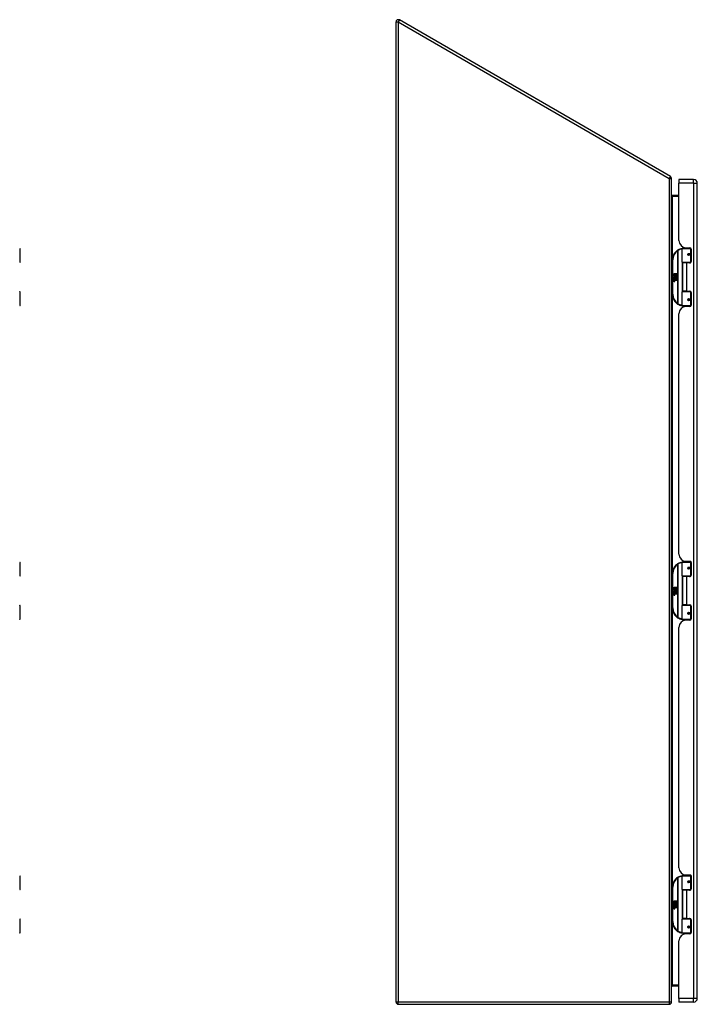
# Model space of a CAD drawing. Header units: inches. Extents: x 24 to 237, y 20 to 146.
# Tile 3 of 11: x 60 to 90, y 63 to 105. Entities that reach past the tile are written whole.
import ezdxf

# ---------------------------------------------------------------- set-up
doc = ezdxf.new("R2010")
doc.units = ezdxf.units.IN
doc.header["$MEASUREMENT"] = 0
doc.layers.add('Visible Edges(ANSI)', color=7, linetype='Continuous', lineweight=25)
doc.layers.add('Visible Tangent Edges(ANSI)', color=7, linetype='Continuous', lineweight=25)

msp = doc.modelspace()

# ---------------------------------------------------------------- linework, layer by layer
at = {"layer": 'Visible Edges(ANSI)'}
for p, q in [((88.537, 98.612), (76.735, 105.426)), ((76.586, 62.682), (76.586, 105.34)), ((88.586, 62.682), (88.586, 98.526)), ((88.906, 98.485), (88.906, 98.324)), ((89.545, 98.485), (88.906, 98.485)), ((88.906, 95.828), (88.906, 98.324)), ((89.706, 62.843), (89.706, 98.324)), ((88.906, 97.785), (88.617, 97.785)), ((60.219, 94.88), (60.219, 95.465)), ((89.041, 94.88), (89.041, 95.465)), ((89.061, 95.485), (89.391, 95.485)), ((89.166, 95.52), (89.166, 95.485)), ((89.218, 95.516), (89.383, 95.516)), ((89.292, 95.516), (89.292, 95.485)), ((89.308, 95.24), (89.308, 95.238)), ((89.313, 95.239), (89.308, 95.239)), ((89.4, 95.241), (89.313, 95.241)), ((89.313, 95.197), (89.4, 95.197)), ((89.316, 95.238), (89.316, 95.24)), ((89.316, 95.199), (89.317, 95.197)), ((89.435, 95.485), (89.391, 95.485)), ((89.4, 95.241), (89.443, 95.241)), ((89.443, 95.197), (89.4, 95.197)), ((89.434, 95.487), (89.434, 95.485)), ((89.443, 95.457), (89.443, 94.909)), ((60.203, 94.865), (60.201, 94.865)), ((88.616, 94.985), (88.616, 93.485)), ((89.394, 94.865), (89.057, 94.865)), ((89.229, 94.85), (89.061, 94.85)), ((89.061, 94.85), (89.061, 93.619)), ((89.133, 94.865), (89.133, 94.85)), ((89.383, 94.85), (89.229, 94.85)), ((89.324, 94.865), (89.324, 94.85)), ((89.394, 94.865), (89.422, 94.865)), ((88.656, 94.312), (88.704, 94.288)), ((88.702, 94.269), (88.656, 94.312)), ((88.704, 94.385), (88.736, 94.385)), ((88.704, 94.288), (88.704, 94.385)), ((88.707, 94.286), (88.737, 94.271)), ((88.736, 94.286), (88.707, 94.286)), ((88.736, 94.385), (88.736, 94.286)), ((88.741, 94.385), (88.773, 94.385)), ((88.741, 94.286), (88.741, 94.385)), ((88.773, 94.286), (88.741, 94.286)), ((88.755, 94.249), (88.808, 94.286)), ((88.773, 94.385), (88.773, 94.286)), ((88.777, 94.286), (88.777, 94.385)), ((88.777, 94.385), (88.809, 94.385)), ((88.808, 94.286), (88.777, 94.286)), ((88.809, 94.385), (88.809, 94.251)), ((88.671, 94.189), (88.699, 94.165)), ((88.671, 94.173), (88.671, 94.189)), ((88.69, 94.16), (88.671, 94.173)), ((88.671, 94.15), (88.69, 94.157)), ((88.671, 94.134), (88.671, 94.15)), ((88.699, 94.147), (88.671, 94.134)), ((88.671, 94.127), (88.725, 94.117)), ((88.671, 94.113), (88.671, 94.127)), ((88.693, 94.109), (88.671, 94.113)), ((88.671, 94.093), (88.705, 94.087)), ((88.671, 94.08), (88.671, 94.093)), ((88.693, 94.076), (88.671, 94.08)), ((88.671, 94.059), (88.705, 94.053)), ((88.671, 94.046), (88.671, 94.059)), ((88.705, 94.039), (88.671, 94.046)), ((88.682, 94.195), (88.673, 94.195)), ((88.688, 94.267), (88.702, 94.269)), ((88.732, 94.235), (88.688, 94.267)), ((88.69, 94.157), (88.69, 94.16)), ((88.694, 94.188), (88.694, 94.225)), ((88.699, 94.165), (88.725, 94.179)), ((88.725, 94.123), (88.699, 94.147)), ((88.703, 94.223), (88.703, 94.199)), ((88.725, 94.162), (88.707, 94.155)), ((88.707, 94.155), (88.707, 94.152)), ((88.707, 94.152), (88.725, 94.139)), ((88.71, 94.152), (88.728, 94.16)), ((88.809, 94.152), (88.71, 94.152)), ((88.716, 94.106), (88.716, 94.104)), ((88.725, 94.106), (88.716, 94.106)), ((88.718, 94.148), (88.809, 94.148)), ((88.728, 94.141), (88.718, 94.148)), ((88.721, 94.228), (88.732, 94.235)), ((88.722, 94.103), (88.728, 94.102)), ((88.725, 94.179), (88.725, 94.162)), ((88.725, 94.139), (88.725, 94.123)), ((88.725, 94.117), (88.725, 94.106)), ((88.737, 94.271), (88.727, 94.269)), ((88.727, 94.269), (88.755, 94.249)), ((88.728, 94.182), (88.808, 94.182)), ((88.728, 94.16), (88.728, 94.182)), ((88.728, 94.119), (88.728, 94.141)), ((88.809, 94.119), (88.728, 94.119)), ((88.728, 94.114), (88.809, 94.114)), ((88.728, 94.102), (88.728, 94.114)), ((88.759, 94.219), (88.729, 94.198)), ((88.809, 94.085), (88.729, 94.085)), ((88.808, 94.182), (88.759, 94.219)), ((88.809, 94.251), (88.783, 94.233)), ((88.783, 94.233), (88.809, 94.219)), ((88.809, 94.219), (88.809, 94.152)), ((88.809, 94.148), (88.809, 94.119)), ((88.809, 94.114), (88.809, 94.085)), ((60.201, 93.605), (60.203, 93.605)), ((60.219, 93.004), (60.219, 93.589)), ((89.041, 93.004), (89.041, 93.589)), ((89.057, 93.605), (89.394, 93.605)), ((89.229, 93.619), (89.061, 93.619)), ((89.133, 93.605), (89.133, 93.619)), ((89.229, 93.619), (89.383, 93.619)), ((89.324, 93.605), (89.324, 93.619)), ((89.422, 93.605), (89.394, 93.605)), ((89.443, 93.56), (89.443, 93.013)), ((89.308, 93.229), (89.308, 93.231)), ((89.308, 93.231), (89.313, 93.231)), ((89.4, 93.272), (89.313, 93.272)), ((89.313, 93.229), (89.4, 93.229)), ((89.316, 93.27), (89.317, 93.272)), ((89.316, 93.231), (89.316, 93.229)), ((89.4, 93.272), (89.443, 93.272)), ((89.443, 93.229), (89.4, 93.229)), ((88.906, 82.176), (88.906, 92.642)), ((89.391, 92.985), (89.061, 92.985)), ((89.166, 92.949), (89.166, 92.985)), ((89.383, 92.954), (89.218, 92.954)), ((89.292, 92.954), (89.292, 92.985)), ((89.391, 92.985), (89.435, 92.985)), ((89.434, 92.985), (89.434, 92.983)), ((89.166, 81.868), (89.166, 81.833)), ((89.218, 81.864), (89.383, 81.864)), ((89.292, 81.864), (89.292, 81.833)), ((60.219, 81.229), (60.219, 81.813)), ((89.041, 81.229), (89.041, 81.813)), ((89.061, 81.833), (89.391, 81.833)), ((89.308, 81.588), (89.308, 81.586)), ((89.313, 81.587), (89.308, 81.587)), ((89.4, 81.589), (89.313, 81.589)), ((89.313, 81.546), (89.4, 81.546)), ((89.316, 81.587), (89.316, 81.589)), ((89.316, 81.548), (89.317, 81.546)), ((89.435, 81.833), (89.391, 81.833)), ((89.4, 81.589), (89.443, 81.589)), ((89.443, 81.546), (89.4, 81.546)), ((89.434, 81.835), (89.434, 81.833)), ((89.443, 81.805), (89.443, 81.258)), ((60.203, 81.213), (60.201, 81.213)), ((88.616, 81.333), (88.616, 79.833)), ((89.394, 81.213), (89.057, 81.213)), ((89.229, 81.199), (89.061, 81.199)), ((89.061, 81.199), (89.061, 79.968)), ((89.133, 81.213), (89.133, 81.199)), ((89.383, 81.199), (89.229, 81.199)), ((89.324, 81.213), (89.324, 81.199)), ((89.394, 81.213), (89.422, 81.213)), ((88.656, 80.661), (88.704, 80.636)), ((88.702, 80.617), (88.656, 80.661)), ((88.688, 80.615), (88.702, 80.617)), ((88.732, 80.584), (88.688, 80.615)), ((88.694, 80.537), (88.694, 80.573)), ((88.703, 80.572), (88.703, 80.548)), ((88.704, 80.733), (88.736, 80.733)), ((88.704, 80.636), (88.704, 80.733)), ((88.707, 80.634), (88.737, 80.619)), ((88.736, 80.634), (88.707, 80.634)), ((88.721, 80.577), (88.732, 80.584)), ((88.737, 80.619), (88.727, 80.617)), ((88.727, 80.617), (88.755, 80.598)), ((88.736, 80.733), (88.736, 80.634)), ((88.741, 80.733), (88.773, 80.733)), ((88.741, 80.634), (88.741, 80.733)), ((88.773, 80.634), (88.741, 80.634)), ((88.755, 80.598), (88.808, 80.634)), ((88.773, 80.733), (88.773, 80.634)), ((88.777, 80.634), (88.777, 80.733)), ((88.777, 80.733), (88.809, 80.733)), ((88.808, 80.634), (88.777, 80.634)), ((88.809, 80.599), (88.783, 80.582)), ((88.783, 80.582), (88.809, 80.568)), ((88.809, 80.733), (88.809, 80.599)), ((88.671, 80.538), (88.699, 80.513)), ((88.671, 80.522), (88.671, 80.538)), ((88.69, 80.508), (88.671, 80.522)), ((88.671, 80.498), (88.69, 80.506)), ((88.671, 80.482), (88.671, 80.498)), ((88.699, 80.496), (88.671, 80.482)), ((88.671, 80.475), (88.725, 80.465)), ((88.671, 80.462), (88.671, 80.475)), ((88.693, 80.458), (88.671, 80.462)), ((88.671, 80.441), (88.705, 80.435)), ((88.671, 80.428), (88.671, 80.441)), ((88.693, 80.424), (88.671, 80.428)), ((88.671, 80.408), (88.705, 80.402)), ((88.671, 80.394), (88.671, 80.408)), ((88.705, 80.388), (88.671, 80.394)), ((88.682, 80.543), (88.673, 80.543)), ((88.69, 80.506), (88.69, 80.508)), ((88.699, 80.513), (88.725, 80.527)), ((88.725, 80.471), (88.699, 80.496)), ((88.725, 80.511), (88.707, 80.503)), ((88.707, 80.503), (88.707, 80.501)), ((88.707, 80.501), (88.725, 80.488)), ((88.71, 80.501), (88.728, 80.508)), ((88.809, 80.501), (88.71, 80.501)), ((88.716, 80.455), (88.716, 80.452)), ((88.725, 80.454), (88.716, 80.455)), ((88.718, 80.497), (88.809, 80.497)), ((88.728, 80.489), (88.718, 80.497)), ((88.722, 80.451), (88.728, 80.451)), ((88.725, 80.527), (88.725, 80.511)), ((88.725, 80.488), (88.725, 80.471)), ((88.725, 80.465), (88.725, 80.454)), ((88.728, 80.531), (88.808, 80.531)), ((88.728, 80.508), (88.728, 80.531)), ((88.728, 80.467), (88.728, 80.489)), ((88.809, 80.467), (88.728, 80.467)), ((88.728, 80.463), (88.809, 80.463)), ((88.728, 80.451), (88.728, 80.463)), ((88.759, 80.568), (88.729, 80.547)), ((88.809, 80.433), (88.729, 80.433)), ((88.808, 80.531), (88.759, 80.568)), ((88.809, 80.568), (88.809, 80.501)), ((88.809, 80.497), (88.809, 80.467)), ((88.809, 80.463), (88.809, 80.433)), ((60.201, 79.953), (60.203, 79.953)), ((60.219, 79.353), (60.219, 79.937)), ((89.041, 79.353), (89.041, 79.937)), ((89.057, 79.953), (89.394, 79.953)), ((89.229, 79.968), (89.061, 79.968)), ((89.133, 79.953), (89.133, 79.968)), ((89.229, 79.968), (89.383, 79.968)), ((89.324, 79.953), (89.324, 79.968)), ((89.422, 79.953), (89.394, 79.953)), ((89.443, 79.909), (89.443, 79.361)), ((89.391, 79.333), (89.061, 79.333)), ((89.166, 79.298), (89.166, 79.333)), ((89.383, 79.302), (89.218, 79.302)), ((89.292, 79.302), (89.292, 79.333)), ((89.308, 79.578), (89.308, 79.58)), ((89.308, 79.579), (89.313, 79.579)), ((89.4, 79.621), (89.313, 79.621)), ((89.313, 79.577), (89.4, 79.577)), ((89.316, 79.618), (89.317, 79.621)), ((89.316, 79.579), (89.316, 79.577)), ((89.391, 79.333), (89.435, 79.333)), ((89.4, 79.621), (89.443, 79.621)), ((89.443, 79.577), (89.4, 79.577)), ((89.434, 79.333), (89.434, 79.331)), ((88.906, 68.525), (88.906, 78.99)), ((60.219, 67.577), (60.219, 68.162)), ((89.041, 67.577), (89.041, 68.162)), ((89.061, 68.182), (89.391, 68.182)), ((89.166, 68.217), (89.166, 68.182)), ((89.218, 68.213), (89.383, 68.213)), ((89.292, 68.213), (89.292, 68.182)), ((89.435, 68.182), (89.391, 68.182)), ((89.434, 68.184), (89.434, 68.182)), ((89.443, 68.154), (89.443, 67.606)), ((89.308, 67.937), (89.308, 67.935)), ((89.313, 67.936), (89.308, 67.936)), ((89.4, 67.938), (89.313, 67.938)), ((89.313, 67.894), (89.4, 67.894)), ((89.316, 67.935), (89.316, 67.937)), ((89.316, 67.896), (89.317, 67.894)), ((89.4, 67.938), (89.443, 67.938)), ((89.443, 67.894), (89.4, 67.894)), ((60.203, 67.562), (60.201, 67.562)), ((88.616, 67.682), (88.616, 66.182)), ((89.394, 67.562), (89.057, 67.562)), ((89.229, 67.547), (89.061, 67.547)), ((89.061, 67.547), (89.061, 66.316)), ((89.133, 67.562), (89.133, 67.547)), ((89.383, 67.547), (89.229, 67.547)), ((89.324, 67.562), (89.324, 67.547)), ((89.394, 67.562), (89.422, 67.562)), ((88.656, 67.009), (88.704, 66.985)), ((88.702, 66.966), (88.656, 67.009)), ((88.671, 66.886), (88.699, 66.862)), ((88.671, 66.87), (88.671, 66.886)), ((88.69, 66.857), (88.671, 66.87)), ((88.682, 66.892), (88.673, 66.892)), ((88.688, 66.964), (88.702, 66.966)), ((88.732, 66.932), (88.688, 66.964)), ((88.69, 66.854), (88.69, 66.857)), ((88.694, 66.885), (88.694, 66.922)), ((88.699, 66.862), (88.725, 66.876)), ((88.703, 66.92), (88.703, 66.896)), ((88.704, 67.082), (88.736, 67.082)), ((88.704, 66.985), (88.704, 67.082)), ((88.707, 66.983), (88.737, 66.968)), ((88.736, 66.983), (88.707, 66.983)), ((88.725, 66.859), (88.707, 66.852)), ((88.71, 66.849), (88.728, 66.857)), ((88.721, 66.925), (88.732, 66.932)), ((88.725, 66.876), (88.725, 66.859)), ((88.737, 66.968), (88.727, 66.966)), ((88.727, 66.966), (88.755, 66.946)), ((88.728, 66.879), (88.808, 66.879)), ((88.728, 66.857), (88.728, 66.879)), ((88.759, 66.916), (88.729, 66.895)), ((88.736, 67.082), (88.736, 66.983)), ((88.741, 67.082), (88.773, 67.082)), ((88.741, 66.983), (88.741, 67.082)), ((88.773, 66.983), (88.741, 66.983)), ((88.755, 66.946), (88.808, 66.983)), ((88.808, 66.879), (88.759, 66.916)), ((88.773, 67.082), (88.773, 66.983)), ((88.777, 66.983), (88.777, 67.082)), ((88.777, 67.082), (88.809, 67.082)), ((88.808, 66.983), (88.777, 66.983)), ((88.809, 66.948), (88.783, 66.93)), ((88.783, 66.93), (88.809, 66.916)), ((88.809, 67.082), (88.809, 66.948)), ((88.809, 66.916), (88.809, 66.849)), ((88.671, 66.847), (88.69, 66.854)), ((88.671, 66.831), (88.671, 66.847)), ((88.699, 66.844), (88.671, 66.831)), ((88.671, 66.824), (88.725, 66.814)), ((88.671, 66.81), (88.671, 66.824)), ((88.693, 66.806), (88.671, 66.81)), ((88.671, 66.79), (88.705, 66.784)), ((88.671, 66.777), (88.671, 66.79)), ((88.693, 66.773), (88.671, 66.777)), ((88.671, 66.756), (88.705, 66.75)), ((88.671, 66.743), (88.671, 66.756)), ((88.705, 66.736), (88.671, 66.743)), ((88.725, 66.82), (88.699, 66.844)), ((88.707, 66.852), (88.707, 66.849)), ((88.707, 66.849), (88.725, 66.836)), ((88.809, 66.849), (88.71, 66.849)), ((88.716, 66.803), (88.716, 66.801)), ((88.725, 66.803), (88.716, 66.803)), ((88.718, 66.845), (88.809, 66.845)), ((88.728, 66.838), (88.718, 66.845)), ((88.722, 66.8), (88.728, 66.799)), ((88.725, 66.836), (88.725, 66.82)), ((88.725, 66.814), (88.725, 66.803)), ((88.728, 66.816), (88.728, 66.838)), ((88.809, 66.816), (88.728, 66.816)), ((88.728, 66.811), (88.809, 66.811)), ((88.728, 66.799), (88.728, 66.811)), ((88.809, 66.782), (88.729, 66.782)), ((88.809, 66.845), (88.809, 66.816)), ((88.809, 66.811), (88.809, 66.782)), ((60.201, 66.302), (60.203, 66.302)), ((60.219, 65.701), (60.219, 66.286)), ((89.041, 65.701), (89.041, 66.286)), ((89.057, 66.302), (89.394, 66.302)), ((89.229, 66.316), (89.061, 66.316)), ((89.133, 66.302), (89.133, 66.316)), ((89.229, 66.316), (89.383, 66.316)), ((89.324, 66.302), (89.324, 66.316)), ((89.422, 66.302), (89.394, 66.302)), ((89.443, 66.257), (89.443, 65.71)), ((89.391, 65.682), (89.061, 65.682)), ((89.166, 65.646), (89.166, 65.682)), ((89.383, 65.651), (89.218, 65.651)), ((89.292, 65.651), (89.292, 65.682)), ((89.308, 65.926), (89.308, 65.928)), ((89.308, 65.928), (89.313, 65.928)), ((89.4, 65.969), (89.313, 65.969)), ((89.313, 65.926), (89.4, 65.926)), ((89.316, 65.967), (89.317, 65.969)), ((89.316, 65.928), (89.316, 65.926)), ((89.391, 65.682), (89.435, 65.682)), ((89.4, 65.969), (89.443, 65.969)), ((89.443, 65.926), (89.4, 65.926)), ((89.434, 65.682), (89.434, 65.68)), ((88.906, 62.843), (88.906, 65.339)), ((88.617, 63.381), (88.906, 63.381)), ((76.685, 62.583), (88.487, 62.583)), ((88.906, 62.843), (88.906, 62.682)), ((89.545, 62.682), (88.906, 62.682))]:
    msp.add_line(p, q, dxfattribs=at)
at = {"layer": 'Visible Edges(ANSI)', "flags": 128}
for points in [[(89.048, 95.48), (89.048, 95.48), (89.047, 95.48), (89.047, 95.48), (89.047, 95.48), (89.047, 95.48), (89.046, 95.48), (89.046, 95.48), (89.046, 95.48), (89.046, 95.48), (89.046, 95.48), (89.045, 95.48), (89.045, 95.48), (89.045, 95.48), (89.045, 95.479), (89.044, 95.479), (89.044, 95.479), (89.044, 95.479), (89.044, 95.479), (89.043, 95.479), (89.043, 95.479), (89.043, 95.479), (89.043, 95.479), (89.042, 95.479), (89.042, 95.479)], [(89.313, 95.197), (89.311, 95.197), (89.308, 95.198), (89.305, 95.199), (89.303, 95.2), (89.3, 95.201), (89.298, 95.203), (89.296, 95.205), (89.295, 95.208), (89.293, 95.21), (89.292, 95.213), (89.292, 95.216), (89.292, 95.219), (89.292, 95.222), (89.292, 95.225), (89.293, 95.227), (89.295, 95.23), (89.296, 95.232), (89.298, 95.235), (89.3, 95.236), (89.303, 95.238), (89.305, 95.239), (89.308, 95.24), (89.311, 95.24), (89.313, 95.241)], [(89.36, 94.85), (89.363, 94.851), (89.365, 94.852), (89.368, 94.853), (89.37, 94.854), (89.373, 94.855), (89.375, 94.856), (89.378, 94.856), (89.38, 94.857), (89.383, 94.858), (89.386, 94.858), (89.388, 94.859), (89.391, 94.86), (89.393, 94.86), (89.396, 94.861), (89.398, 94.861), (89.401, 94.862), (89.404, 94.862), (89.406, 94.863), (89.409, 94.863), (89.411, 94.863), (89.414, 94.863), (89.416, 94.864), (89.419, 94.864), (89.422, 94.864)], [(89.422, 93.605), (89.419, 93.605), (89.416, 93.605), (89.414, 93.606), (89.411, 93.606), (89.409, 93.606), (89.406, 93.607), (89.404, 93.607), (89.401, 93.608), (89.398, 93.608), (89.396, 93.608), (89.393, 93.609), (89.391, 93.61), (89.388, 93.61), (89.386, 93.611), (89.383, 93.611), (89.38, 93.612), (89.378, 93.613), (89.375, 93.614), (89.373, 93.615), (89.37, 93.615), (89.368, 93.616), (89.365, 93.617), (89.363, 93.618), (89.36, 93.619)], [(89.313, 93.229), (89.311, 93.229), (89.308, 93.229), (89.305, 93.23), (89.303, 93.231), (89.3, 93.233), (89.298, 93.235), (89.296, 93.237), (89.295, 93.239), (89.293, 93.242), (89.292, 93.245), (89.292, 93.247), (89.292, 93.25), (89.292, 93.253), (89.292, 93.256), (89.293, 93.259), (89.295, 93.262), (89.296, 93.264), (89.298, 93.266), (89.3, 93.268), (89.303, 93.269), (89.305, 93.271), (89.308, 93.271), (89.311, 93.272), (89.313, 93.272)], [(89.042, 92.99), (89.042, 92.99), (89.043, 92.99), (89.043, 92.99), (89.043, 92.99), (89.043, 92.99), (89.044, 92.99), (89.044, 92.99), (89.044, 92.99), (89.044, 92.99), (89.045, 92.99), (89.045, 92.99), (89.045, 92.99), (89.045, 92.99), (89.046, 92.99), (89.046, 92.99), (89.046, 92.99), (89.046, 92.99), (89.046, 92.989), (89.047, 92.989), (89.047, 92.989), (89.047, 92.989), (89.047, 92.989), (89.048, 92.989), (89.048, 92.989)], [(89.048, 81.828), (89.048, 81.828), (89.047, 81.828), (89.047, 81.828), (89.047, 81.828), (89.047, 81.828), (89.046, 81.828), (89.046, 81.828), (89.046, 81.828), (89.046, 81.828), (89.046, 81.828), (89.045, 81.828), (89.045, 81.828), (89.045, 81.828), (89.045, 81.828), (89.044, 81.828), (89.044, 81.828), (89.044, 81.828), (89.044, 81.828), (89.043, 81.828), (89.043, 81.828), (89.043, 81.828), (89.043, 81.828), (89.042, 81.828), (89.042, 81.828)], [(89.313, 81.546), (89.311, 81.546), (89.308, 81.546), (89.305, 81.547), (89.303, 81.548), (89.3, 81.55), (89.298, 81.552), (89.296, 81.554), (89.295, 81.556), (89.293, 81.559), (89.292, 81.561), (89.292, 81.564), (89.292, 81.567), (89.292, 81.57), (89.292, 81.573), (89.293, 81.576), (89.295, 81.579), (89.296, 81.581), (89.298, 81.583), (89.3, 81.585), (89.303, 81.586), (89.305, 81.588), (89.308, 81.588), (89.311, 81.589), (89.313, 81.589)], [(89.36, 81.199), (89.363, 81.2), (89.365, 81.201), (89.368, 81.201), (89.37, 81.202), (89.373, 81.203), (89.375, 81.204), (89.378, 81.205), (89.38, 81.206), (89.383, 81.206), (89.386, 81.207), (89.388, 81.208), (89.391, 81.208), (89.393, 81.209), (89.396, 81.209), (89.398, 81.21), (89.401, 81.21), (89.404, 81.211), (89.406, 81.211), (89.409, 81.211), (89.411, 81.212), (89.414, 81.212), (89.416, 81.212), (89.419, 81.212), (89.422, 81.213)], [(89.422, 79.954), (89.419, 79.954), (89.416, 79.954), (89.414, 79.954), (89.411, 79.955), (89.409, 79.955), (89.406, 79.955), (89.404, 79.956), (89.401, 79.956), (89.398, 79.956), (89.396, 79.957), (89.393, 79.957), (89.391, 79.958), (89.388, 79.959), (89.386, 79.959), (89.383, 79.96), (89.38, 79.961), (89.378, 79.961), (89.375, 79.962), (89.373, 79.963), (89.37, 79.964), (89.368, 79.965), (89.365, 79.966), (89.363, 79.967), (89.36, 79.968)], [(89.042, 79.339), (89.042, 79.339), (89.043, 79.339), (89.043, 79.339), (89.043, 79.338), (89.043, 79.338), (89.044, 79.338), (89.044, 79.338), (89.044, 79.338), (89.044, 79.338), (89.045, 79.338), (89.045, 79.338), (89.045, 79.338), (89.045, 79.338), (89.046, 79.338), (89.046, 79.338), (89.046, 79.338), (89.046, 79.338), (89.046, 79.338), (89.047, 79.338), (89.047, 79.338), (89.047, 79.338), (89.047, 79.338), (89.048, 79.338), (89.048, 79.338)], [(89.313, 79.577), (89.311, 79.577), (89.308, 79.578), (89.305, 79.579), (89.303, 79.58), (89.3, 79.581), (89.298, 79.583), (89.296, 79.585), (89.295, 79.588), (89.293, 79.59), (89.292, 79.593), (89.292, 79.596), (89.292, 79.599), (89.292, 79.602), (89.292, 79.605), (89.293, 79.608), (89.295, 79.61), (89.296, 79.613), (89.298, 79.615), (89.3, 79.616), (89.303, 79.618), (89.305, 79.619), (89.308, 79.62), (89.311, 79.62), (89.313, 79.621)], [(89.048, 68.177), (89.048, 68.177), (89.047, 68.177), (89.047, 68.177), (89.047, 68.177), (89.047, 68.177), (89.046, 68.177), (89.046, 68.177), (89.046, 68.177), (89.046, 68.177), (89.046, 68.177), (89.045, 68.177), (89.045, 68.177), (89.045, 68.177), (89.045, 68.176), (89.044, 68.176), (89.044, 68.176), (89.044, 68.176), (89.044, 68.176), (89.043, 68.176), (89.043, 68.176), (89.043, 68.176), (89.043, 68.176), (89.042, 68.176), (89.042, 68.176)], [(89.313, 67.894), (89.311, 67.894), (89.308, 67.895), (89.305, 67.896), (89.303, 67.897), (89.3, 67.898), (89.298, 67.9), (89.296, 67.902), (89.295, 67.905), (89.293, 67.907), (89.292, 67.91), (89.292, 67.913), (89.292, 67.916), (89.292, 67.919), (89.292, 67.922), (89.293, 67.924), (89.295, 67.927), (89.296, 67.929), (89.298, 67.932), (89.3, 67.933), (89.303, 67.935), (89.305, 67.936), (89.308, 67.937), (89.311, 67.937), (89.313, 67.938)], [(89.36, 67.547), (89.363, 67.548), (89.365, 67.549), (89.368, 67.55), (89.37, 67.551), (89.373, 67.552), (89.375, 67.553), (89.378, 67.553), (89.38, 67.554), (89.383, 67.555), (89.386, 67.555), (89.388, 67.556), (89.391, 67.557), (89.393, 67.557), (89.396, 67.558), (89.398, 67.558), (89.401, 67.559), (89.404, 67.559), (89.406, 67.56), (89.409, 67.56), (89.411, 67.56), (89.414, 67.56), (89.416, 67.561), (89.419, 67.561), (89.422, 67.561)], [(89.422, 66.302), (89.419, 66.302), (89.416, 66.302), (89.414, 66.303), (89.411, 66.303), (89.409, 66.303), (89.406, 66.304), (89.404, 66.304), (89.401, 66.305), (89.398, 66.305), (89.396, 66.305), (89.393, 66.306), (89.391, 66.307), (89.388, 66.307), (89.386, 66.308), (89.383, 66.308), (89.38, 66.309), (89.378, 66.31), (89.375, 66.311), (89.373, 66.312), (89.37, 66.312), (89.368, 66.313), (89.365, 66.314), (89.363, 66.315), (89.36, 66.316)], [(89.042, 65.687), (89.042, 65.687), (89.043, 65.687), (89.043, 65.687), (89.043, 65.687), (89.043, 65.687), (89.044, 65.687), (89.044, 65.687), (89.044, 65.687), (89.044, 65.687), (89.045, 65.687), (89.045, 65.687), (89.045, 65.687), (89.045, 65.687), (89.046, 65.687), (89.046, 65.687), (89.046, 65.687), (89.046, 65.687), (89.046, 65.686), (89.047, 65.686), (89.047, 65.686), (89.047, 65.686), (89.047, 65.686), (89.048, 65.686), (89.048, 65.686)], [(89.313, 65.926), (89.311, 65.926), (89.308, 65.926), (89.305, 65.927), (89.303, 65.928), (89.3, 65.93), (89.298, 65.932), (89.296, 65.934), (89.295, 65.936), (89.293, 65.939), (89.292, 65.942), (89.292, 65.944), (89.292, 65.947), (89.292, 65.95), (89.292, 65.953), (89.293, 65.956), (89.295, 65.959), (89.296, 65.961), (89.298, 65.963), (89.3, 65.965), (89.303, 65.966), (89.305, 65.968), (89.308, 65.968), (89.311, 65.969), (89.313, 65.969)], [(88.586, 63.35), (88.586, 63.352), (88.586, 63.354), (88.586, 63.355), (88.587, 63.357), (88.587, 63.359), (88.588, 63.361), (88.588, 63.362), (88.589, 63.364), (88.59, 63.366), (88.591, 63.367), (88.592, 63.369), (88.593, 63.37), (88.595, 63.372), (88.596, 63.373), (88.598, 63.374), (88.599, 63.376), (88.601, 63.377), (88.603, 63.378), (88.605, 63.379), (88.607, 63.38), (88.61, 63.38), (88.612, 63.381), (88.615, 63.381), (88.617, 63.381)]]:
    msp.add_lwpolyline(points, dxfattribs=at)
at = {"layer": 'Visible Edges(ANSI)'}
for centre in [(89.313, 95.219), (89.313, 93.25), (89.313, 81.567), (89.313, 79.599), (89.313, 67.916), (89.313, 65.947)]:
    msp.add_circle(centre, 0.0197, dxfattribs=at)
for centre, radius, start, end in [((76.685, 105.34), 0.099, 60, 180), ((88.487, 98.526), 0.099, 0, 60), ((89.545, 98.324), 0.161, 0, 90), ((88.617, 97.816), 0.031, 180, 270), ((89.218, 95.828), 0.312, 180, 270), ((60.199, 95.465), 0.0197, 0, 84.6753), ((89.116, 94.985), 0.5, 122.2377, 180), ((89.116, 94.985), 0.5, 98.5081, 122.2377), ((89.061, 95.465), 0.0197, 90, 180), ((89.313, 95.219), 0.0217, 279.147, 90), ((89.383, 95.457), 0.0591, 0, 90), ((60.203, 94.88), 0.0157, 270, 0), ((89.057, 94.88), 0.0157, 180, 270), ((89.383, 94.909), 0.0591, 270, 0), ((88.691, 94.219), 0.0197, 86.5646, 171.5605), ((88.731, 94.213), 0.0607, 171.5605, 197.3343), ((88.711, 94.206), 0.0307, 154.6784, 202.5609), ((88.692, 94.216), 0.0096, 73.5261, 154.6784), ((88.69, 94.199), 0.0398, 44.1684, 86.5646), ((88.685, 94.064), 0.0465, 57.5992, 80), ((88.686, 94.03), 0.0465, 58.5584, 80.8257), ((88.706, 94.214), 0.0282, 246.1555, 293.8445), ((88.701, 94.207), 0.0168, 19.3797, 82.9975), ((88.708, 94.208), 0.00955, 241.4547, 321.1652), ((88.707, 94.099), 0.0123, 260, 293.5571), ((88.707, 94.065), 0.0123, 259.9922, 293.5487), ((88.71, 94.068), 0.0288, 259, 288.4748), ((88.703, 94.092), 0.0126, 6.03, 57.5992), ((88.703, 94.059), 0.0126, 6.1027, 57.6083), ((88.71, 94.093), 0.006, 293.5571, 6.03), ((88.71, 94.059), 0.006, 293.5487, 6.1027), ((88.711, 94.101), 0.0288, 273.6169, 286.9928), ((88.702, 94.05), 0.0246, 359.6788, 63.9508), ((88.707, 94.208), 0.0109, 321.1652, 19.3797), ((88.703, 94.083), 0.024, 359.4776, 57.4114), ((88.711, 94.202), 0.0152, 293.8445, 355.0802), ((88.697, 94.206), 0.0299, 350.4085, 44.1684), ((88.717, 94.083), 0.0101, 286.9928, 359.4776), ((88.716, 94.05), 0.0105, 288.4748, 359.6788), ((88.697, 94.206), 0.033, 347.079, 43.1785), ((88.705, 94.085), 0.024, 358.7952, 46.5849), ((60.203, 93.589), 0.0157, 0, 90), ((89.116, 93.485), 0.5, 180, 237.7623), ((89.057, 93.589), 0.0157, 90, 180), ((89.383, 93.56), 0.0591, 0, 90), ((60.199, 93.004), 0.0197, 275.3247, 0), ((89.116, 93.485), 0.5, 237.7623, 261.4919), ((89.061, 93.004), 0.0197, 180, 270), ((89.313, 93.25), 0.0217, 270, 80.853), ((89.383, 93.013), 0.0591, 270, 0), ((89.218, 92.642), 0.312, 90, 180), ((89.218, 82.176), 0.312, 180, 270), ((89.383, 81.805), 0.0591, 0, 90), ((60.199, 81.813), 0.0197, 0, 84.6753), ((89.116, 81.333), 0.5, 122.2377, 180), ((89.116, 81.333), 0.5, 98.5081, 122.2377), ((89.061, 81.813), 0.0197, 90, 180), ((89.313, 81.567), 0.0217, 279.147, 90), ((60.203, 81.229), 0.0157, 270, 0), ((89.057, 81.229), 0.0157, 180, 270), ((89.383, 81.258), 0.0591, 270, 0), ((88.691, 80.567), 0.0197, 86.5646, 171.5605), ((88.731, 80.561), 0.0607, 171.5605, 197.3343), ((88.692, 80.564), 0.0096, 73.5261, 154.6784), ((88.69, 80.547), 0.0398, 44.1684, 86.5646), ((88.701, 80.555), 0.0168, 19.3797, 82.9975), ((88.697, 80.554), 0.0299, 350.4085, 44.1684), ((88.697, 80.554), 0.033, 347.079, 43.1785), ((88.711, 80.555), 0.0307, 154.6784, 202.5609), ((88.685, 80.412), 0.0465, 57.5992, 80), ((88.686, 80.378), 0.0465, 58.5584, 80.8257), ((88.706, 80.562), 0.0282, 246.1555, 293.8445), ((88.708, 80.556), 0.00955, 241.4547, 321.1652), ((88.707, 80.447), 0.0123, 260, 293.5571), ((88.707, 80.414), 0.0123, 259.9922, 293.5487), ((88.71, 80.416), 0.0288, 259, 288.4748), ((88.703, 80.441), 0.0126, 6.03, 57.5992), ((88.703, 80.407), 0.0126, 6.1027, 57.6083), ((88.71, 80.441), 0.006, 293.5571, 6.03), ((88.71, 80.408), 0.006, 293.5487, 6.1027), ((88.711, 80.45), 0.0288, 273.6169, 286.9928), ((88.702, 80.399), 0.0246, 359.6788, 63.9508), ((88.707, 80.557), 0.0109, 321.1652, 19.3797), ((88.703, 80.432), 0.024, 359.4776, 57.4114), ((88.711, 80.551), 0.0152, 293.8445, 355.0802), ((88.717, 80.432), 0.0101, 286.9928, 359.4776), ((88.716, 80.399), 0.0105, 288.4748, 359.6788), ((88.705, 80.434), 0.024, 358.7952, 46.5849), ((60.203, 79.937), 0.0157, 0, 90), ((89.116, 79.833), 0.5, 180, 237.7623), ((89.057, 79.937), 0.0157, 90, 180), ((89.383, 79.909), 0.0591, 0, 90), ((60.199, 79.353), 0.0197, 275.3247, 0), ((89.116, 79.833), 0.5, 237.7623, 261.4919), ((89.218, 78.99), 0.312, 90, 180), ((89.061, 79.353), 0.0197, 180, 270), ((89.313, 79.599), 0.0217, 270, 80.853), ((89.383, 79.361), 0.0591, 270, 0), ((60.199, 68.162), 0.0197, 0, 84.6753), ((89.116, 67.682), 0.5, 98.5081, 122.2377), ((89.218, 68.525), 0.312, 180, 270), ((89.061, 68.162), 0.0197, 90, 180), ((89.383, 68.154), 0.0591, 0, 90), ((89.116, 67.682), 0.5, 122.2377, 180), ((89.313, 67.916), 0.0217, 279.147, 90), ((60.203, 67.577), 0.0157, 270, 0), ((89.057, 67.577), 0.0157, 180, 270), ((89.383, 67.606), 0.0591, 270, 0), ((88.691, 66.916), 0.0197, 86.5646, 171.5605), ((88.731, 66.91), 0.0607, 171.5605, 197.3343), ((88.711, 66.903), 0.0307, 154.6784, 202.5609), ((88.692, 66.913), 0.0096, 73.5261, 154.6784), ((88.69, 66.896), 0.0398, 44.1684, 86.5646), ((88.706, 66.911), 0.0282, 246.1555, 293.8445), ((88.701, 66.904), 0.0168, 19.3797, 82.9975), ((88.708, 66.905), 0.00955, 241.4547, 321.1652), ((88.707, 66.905), 0.0109, 321.1652, 19.3797), ((88.711, 66.899), 0.0152, 293.8445, 355.0802), ((88.697, 66.903), 0.0299, 350.4085, 44.1684), ((88.697, 66.903), 0.033, 347.079, 43.1785), ((88.685, 66.761), 0.0465, 57.5992, 80), ((88.686, 66.727), 0.0465, 58.5584, 80.8257), ((88.707, 66.796), 0.0123, 260, 293.5571), ((88.707, 66.762), 0.0123, 259.9922, 293.5487), ((88.71, 66.765), 0.0288, 259, 288.4748), ((88.703, 66.789), 0.0126, 6.03, 57.5992), ((88.703, 66.756), 0.0126, 6.1027, 57.6083), ((88.71, 66.79), 0.006, 293.5571, 6.03), ((88.71, 66.756), 0.006, 293.5487, 6.1027), ((88.711, 66.798), 0.0288, 273.6169, 286.9928), ((88.702, 66.747), 0.0246, 359.6788, 63.9508), ((88.703, 66.78), 0.024, 359.4776, 57.4114), ((88.717, 66.78), 0.0101, 286.9928, 359.4776), ((88.716, 66.747), 0.0105, 288.4748, 359.6788), ((88.705, 66.782), 0.024, 358.7952, 46.5849), ((60.203, 66.286), 0.0157, 0, 90), ((89.116, 66.182), 0.5, 180, 237.7623), ((89.057, 66.286), 0.0157, 90, 180), ((89.383, 66.257), 0.0591, 0, 90), ((60.199, 65.701), 0.0197, 275.3247, 0), ((89.116, 66.182), 0.5, 237.7623, 261.4919), ((89.218, 65.339), 0.312, 90, 180), ((89.061, 65.701), 0.0197, 180, 270), ((89.313, 65.947), 0.0217, 270, 80.853), ((89.383, 65.71), 0.0591, 270, 0), ((76.685, 62.682), 0.099, 180, 270), ((88.487, 62.682), 0.099, 270, 0), ((89.545, 62.843), 0.161, 270, 0)]:
    msp.add_arc(centre, radius, start, end, dxfattribs=at)
at = {"layer": 'Visible Tangent Edges(ANSI)'}
for p, q in [((76.735, 105.426), (76.685, 105.34)), ((76.586, 105.34), (76.685, 105.34)), ((76.685, 105.34), (88.487, 98.526)), ((76.685, 105.34), (76.685, 62.682)), ((88.537, 98.612), (88.487, 98.526)), ((88.487, 98.526), (88.487, 62.682)), ((88.487, 98.526), (88.586, 98.526)), ((89.545, 98.324), (88.906, 98.324)), ((89.545, 98.324), (89.545, 98.485)), ((89.545, 98.324), (89.545, 62.843)), ((89.545, 98.324), (89.706, 98.324)), ((88.617, 97.785), (88.617, 97.754)), ((88.617, 97.754), (88.906, 97.754)), ((88.617, 97.709), (88.617, 97.754)), ((88.617, 97.709), (88.617, 95.016)), ((60.219, 95.465), (60.201, 95.465)), ((88.849, 95.408), (88.86, 95.391)), ((88.86, 95.391), (88.86, 93.078)), ((88.86, 95.391), (88.864, 95.391)), ((88.864, 93.078), (88.864, 95.391)), ((89.41, 95.465), (89.041, 95.465)), ((89.318, 95.25), (89.41, 95.25)), ((89.41, 95.187), (89.318, 95.187)), ((89.403, 95.512), (89.403, 95.485)), ((89.41, 95.465), (89.442, 95.465)), ((89.41, 95.465), (89.41, 95.25)), ((89.443, 95.25), (89.41, 95.25)), ((89.41, 95.187), (89.41, 94.88)), ((89.41, 95.187), (89.443, 95.187)), ((60.201, 94.88), (60.219, 94.88)), ((88.616, 94.985), (88.636, 94.985)), ((88.636, 93.485), (88.636, 94.985)), ((89.041, 94.88), (89.41, 94.88)), ((89.049, 94.867), (89.049, 93.602)), ((89.229, 94.85), (89.229, 93.619)), ((89.403, 94.862), (89.403, 94.854)), ((89.435, 94.88), (89.41, 94.88)), ((60.219, 93.589), (60.201, 93.589)), ((88.636, 93.485), (88.616, 93.485)), ((88.617, 93.453), (88.617, 81.365)), ((89.41, 93.589), (89.041, 93.589)), ((89.403, 93.616), (89.403, 93.607)), ((89.41, 93.589), (89.435, 93.589)), ((89.41, 93.589), (89.41, 93.282)), ((60.201, 93.004), (60.219, 93.004)), ((88.86, 93.078), (88.849, 93.062)), ((88.864, 93.078), (88.86, 93.078)), ((89.041, 93.004), (89.41, 93.004)), ((89.318, 93.282), (89.41, 93.282)), ((89.41, 93.219), (89.318, 93.219)), ((89.443, 93.282), (89.41, 93.282)), ((89.41, 93.219), (89.41, 93.004)), ((89.41, 93.219), (89.443, 93.219)), ((89.442, 93.004), (89.41, 93.004)), ((89.403, 92.985), (89.403, 92.957)), ((89.403, 81.861), (89.403, 81.833)), ((60.219, 81.813), (60.201, 81.813)), ((88.849, 81.756), (88.86, 81.739)), ((88.86, 81.739), (88.86, 79.427)), ((88.86, 81.739), (88.864, 81.739)), ((88.864, 79.427), (88.864, 81.739)), ((89.41, 81.813), (89.041, 81.813)), ((89.318, 81.599), (89.41, 81.599)), ((89.41, 81.536), (89.318, 81.536)), ((89.41, 81.813), (89.442, 81.813)), ((89.41, 81.813), (89.41, 81.599)), ((89.443, 81.599), (89.41, 81.599)), ((89.41, 81.536), (89.41, 81.229)), ((89.41, 81.536), (89.443, 81.536)), ((60.201, 81.229), (60.219, 81.229)), ((88.616, 81.333), (88.636, 81.333)), ((88.636, 79.833), (88.636, 81.333)), ((89.041, 81.229), (89.41, 81.229)), ((89.049, 81.215), (89.049, 79.951)), ((89.229, 81.199), (89.229, 79.968)), ((89.403, 81.211), (89.403, 81.202)), ((89.435, 81.229), (89.41, 81.229)), ((60.219, 79.937), (60.201, 79.937)), ((88.636, 79.833), (88.616, 79.833)), ((88.617, 79.802), (88.617, 67.713)), ((89.41, 79.937), (89.041, 79.937)), ((89.403, 79.964), (89.403, 79.956)), ((89.41, 79.937), (89.435, 79.937)), ((89.41, 79.937), (89.41, 79.63)), ((60.201, 79.353), (60.219, 79.353)), ((88.86, 79.427), (88.849, 79.41)), ((88.864, 79.427), (88.86, 79.427)), ((89.041, 79.353), (89.41, 79.353)), ((89.318, 79.63), (89.41, 79.63)), ((89.41, 79.567), (89.318, 79.567)), ((89.403, 79.333), (89.403, 79.306)), ((89.443, 79.63), (89.41, 79.63)), ((89.41, 79.567), (89.41, 79.353)), ((89.41, 79.567), (89.443, 79.567)), ((89.442, 79.353), (89.41, 79.353)), ((60.219, 68.162), (60.201, 68.162)), ((89.41, 68.162), (89.041, 68.162)), ((89.403, 68.209), (89.403, 68.182)), ((89.41, 68.162), (89.442, 68.162)), ((89.41, 68.162), (89.41, 67.947)), ((88.849, 68.105), (88.86, 68.088)), ((88.86, 68.088), (88.86, 65.775)), ((88.86, 68.088), (88.864, 68.088)), ((88.864, 65.775), (88.864, 68.088)), ((89.318, 67.947), (89.41, 67.947)), ((89.41, 67.884), (89.318, 67.884)), ((89.443, 67.947), (89.41, 67.947)), ((89.41, 67.884), (89.41, 67.577)), ((89.41, 67.884), (89.443, 67.884)), ((60.201, 67.577), (60.219, 67.577)), ((88.616, 67.682), (88.636, 67.682)), ((88.636, 66.182), (88.636, 67.682)), ((89.041, 67.577), (89.41, 67.577)), ((89.049, 67.564), (89.049, 66.299)), ((89.229, 67.547), (89.229, 66.316)), ((89.403, 67.559), (89.403, 67.551)), ((89.435, 67.577), (89.41, 67.577)), ((60.219, 66.286), (60.201, 66.286)), ((88.636, 66.182), (88.616, 66.182)), ((88.617, 66.15), (88.617, 63.457)), ((89.41, 66.286), (89.041, 66.286)), ((89.403, 66.313), (89.403, 66.304)), ((89.41, 66.286), (89.435, 66.286)), ((89.41, 66.286), (89.41, 65.979)), ((60.201, 65.701), (60.219, 65.701)), ((88.86, 65.775), (88.849, 65.759)), ((88.864, 65.775), (88.86, 65.775)), ((89.041, 65.701), (89.41, 65.701)), ((89.318, 65.979), (89.41, 65.979)), ((89.41, 65.916), (89.318, 65.916)), ((89.403, 65.682), (89.403, 65.654)), ((89.443, 65.979), (89.41, 65.979)), ((89.41, 65.916), (89.41, 65.701)), ((89.41, 65.916), (89.443, 65.916)), ((89.442, 65.701), (89.41, 65.701)), ((88.617, 63.412), (88.617, 63.457)), ((88.617, 63.412), (88.617, 63.381)), ((88.906, 63.412), (88.617, 63.412)), ((76.685, 62.682), (76.586, 62.682)), ((88.487, 62.682), (76.685, 62.682)), ((76.685, 62.583), (76.685, 62.682)), ((88.487, 62.682), (88.487, 62.583)), ((88.586, 62.682), (88.487, 62.682)), ((89.545, 62.843), (88.906, 62.843)), ((89.706, 62.843), (89.545, 62.843)), ((89.545, 62.682), (89.545, 62.843))]:
    msp.add_line(p, q, dxfattribs=at)
at = {"layer": 'Visible Tangent Edges(ANSI)', "flags": 128}
for points in [[(89.318, 95.25), (89.314, 95.25), (89.31, 95.249), (89.306, 95.248), (89.302, 95.247), (89.298, 95.244), (89.295, 95.242), (89.292, 95.239), (89.289, 95.235), (89.287, 95.231), (89.286, 95.227), (89.285, 95.223), (89.285, 95.219), (89.285, 95.215), (89.286, 95.21), (89.287, 95.206), (89.29, 95.202), (89.292, 95.199), (89.295, 95.196), (89.298, 95.193), (89.302, 95.191), (89.306, 95.19), (89.31, 95.188), (89.314, 95.188), (89.318, 95.187)], [(89.422, 94.864), (89.418, 94.864), (89.414, 94.864), (89.409, 94.864), (89.405, 94.864), (89.401, 94.863), (89.397, 94.863), (89.393, 94.863), (89.389, 94.862), (89.385, 94.862), (89.38, 94.861), (89.376, 94.861), (89.372, 94.86), (89.368, 94.86), (89.364, 94.859), (89.36, 94.859), (89.356, 94.858), (89.352, 94.857), (89.348, 94.856), (89.344, 94.856), (89.34, 94.855), (89.336, 94.854), (89.332, 94.853), (89.328, 94.852), (89.324, 94.851)], [(89.324, 93.618), (89.328, 93.617), (89.332, 93.616), (89.336, 93.615), (89.34, 93.615), (89.344, 93.614), (89.348, 93.613), (89.352, 93.612), (89.356, 93.611), (89.36, 93.611), (89.364, 93.61), (89.368, 93.609), (89.372, 93.609), (89.376, 93.608), (89.38, 93.608), (89.385, 93.607), (89.389, 93.607), (89.393, 93.607), (89.397, 93.606), (89.401, 93.606), (89.405, 93.606), (89.409, 93.605), (89.414, 93.605), (89.418, 93.605), (89.422, 93.605)], [(89.318, 93.282), (89.314, 93.282), (89.31, 93.281), (89.306, 93.28), (89.302, 93.278), (89.298, 93.276), (89.295, 93.273), (89.292, 93.27), (89.29, 93.267), (89.287, 93.263), (89.286, 93.259), (89.285, 93.255), (89.285, 93.25), (89.285, 93.246), (89.286, 93.242), (89.287, 93.238), (89.289, 93.234), (89.292, 93.231), (89.295, 93.228), (89.298, 93.225), (89.302, 93.223), (89.306, 93.221), (89.31, 93.22), (89.314, 93.219), (89.318, 93.219)], [(89.318, 81.599), (89.314, 81.599), (89.31, 81.598), (89.306, 81.597), (89.302, 81.595), (89.298, 81.593), (89.295, 81.59), (89.292, 81.587), (89.289, 81.584), (89.287, 81.58), (89.286, 81.576), (89.285, 81.572), (89.285, 81.567), (89.285, 81.563), (89.286, 81.559), (89.287, 81.555), (89.29, 81.551), (89.292, 81.548), (89.295, 81.544), (89.298, 81.542), (89.302, 81.54), (89.306, 81.538), (89.31, 81.537), (89.314, 81.536), (89.318, 81.536)], [(89.422, 81.213), (89.418, 81.213), (89.414, 81.213), (89.409, 81.212), (89.405, 81.212), (89.401, 81.212), (89.397, 81.212), (89.393, 81.211), (89.389, 81.211), (89.385, 81.21), (89.38, 81.21), (89.376, 81.209), (89.372, 81.209), (89.368, 81.208), (89.364, 81.208), (89.36, 81.207), (89.356, 81.206), (89.352, 81.206), (89.348, 81.205), (89.344, 81.204), (89.34, 81.203), (89.336, 81.202), (89.332, 81.201), (89.328, 81.2), (89.324, 81.199)], [(89.324, 79.967), (89.328, 79.966), (89.332, 79.965), (89.336, 79.964), (89.34, 79.963), (89.344, 79.962), (89.348, 79.961), (89.352, 79.961), (89.356, 79.96), (89.36, 79.959), (89.364, 79.959), (89.368, 79.958), (89.372, 79.957), (89.376, 79.957), (89.38, 79.956), (89.385, 79.956), (89.389, 79.955), (89.393, 79.955), (89.397, 79.955), (89.401, 79.954), (89.405, 79.954), (89.409, 79.954), (89.414, 79.954), (89.418, 79.953), (89.422, 79.953)], [(89.318, 79.63), (89.314, 79.63), (89.31, 79.629), (89.306, 79.628), (89.302, 79.627), (89.298, 79.624), (89.295, 79.622), (89.292, 79.619), (89.29, 79.615), (89.287, 79.611), (89.286, 79.607), (89.285, 79.603), (89.285, 79.599), (89.285, 79.595), (89.286, 79.59), (89.287, 79.586), (89.289, 79.583), (89.292, 79.579), (89.295, 79.576), (89.298, 79.573), (89.302, 79.571), (89.306, 79.57), (89.31, 79.568), (89.314, 79.568), (89.318, 79.567)], [(89.318, 67.947), (89.314, 67.947), (89.31, 67.946), (89.306, 67.945), (89.302, 67.944), (89.298, 67.941), (89.295, 67.939), (89.292, 67.936), (89.289, 67.932), (89.287, 67.928), (89.286, 67.924), (89.285, 67.92), (89.285, 67.916), (89.285, 67.912), (89.286, 67.907), (89.287, 67.903), (89.29, 67.899), (89.292, 67.896), (89.295, 67.893), (89.298, 67.89), (89.302, 67.888), (89.306, 67.887), (89.31, 67.885), (89.314, 67.885), (89.318, 67.884)], [(89.422, 67.561), (89.418, 67.561), (89.414, 67.561), (89.409, 67.561), (89.405, 67.561), (89.401, 67.56), (89.397, 67.56), (89.393, 67.56), (89.389, 67.559), (89.385, 67.559), (89.38, 67.558), (89.376, 67.558), (89.372, 67.557), (89.368, 67.557), (89.364, 67.556), (89.36, 67.556), (89.356, 67.555), (89.352, 67.554), (89.348, 67.553), (89.344, 67.553), (89.34, 67.552), (89.336, 67.551), (89.332, 67.55), (89.328, 67.549), (89.324, 67.548)], [(89.324, 66.315), (89.328, 66.314), (89.332, 66.313), (89.336, 66.312), (89.34, 66.312), (89.344, 66.311), (89.348, 66.31), (89.352, 66.309), (89.356, 66.308), (89.36, 66.308), (89.364, 66.307), (89.368, 66.306), (89.372, 66.306), (89.376, 66.305), (89.38, 66.305), (89.385, 66.304), (89.389, 66.304), (89.393, 66.304), (89.397, 66.303), (89.401, 66.303), (89.405, 66.303), (89.409, 66.302), (89.414, 66.302), (89.418, 66.302), (89.422, 66.302)], [(89.318, 65.979), (89.314, 65.979), (89.31, 65.978), (89.306, 65.977), (89.302, 65.975), (89.298, 65.973), (89.295, 65.97), (89.292, 65.967), (89.29, 65.964), (89.287, 65.96), (89.286, 65.956), (89.285, 65.952), (89.285, 65.947), (89.285, 65.943), (89.286, 65.939), (89.287, 65.935), (89.289, 65.931), (89.292, 65.928), (89.295, 65.925), (89.298, 65.922), (89.302, 65.92), (89.306, 65.918), (89.31, 65.917), (89.314, 65.916), (89.318, 65.916)], [(88.617, 63.412), (88.615, 63.412), (88.612, 63.411), (88.61, 63.411), (88.607, 63.409), (88.605, 63.408), (88.603, 63.406), (88.601, 63.404), (88.599, 63.401), (88.598, 63.399), (88.596, 63.396), (88.595, 63.393), (88.593, 63.39), (88.592, 63.387), (88.591, 63.384), (88.59, 63.381), (88.589, 63.378), (88.588, 63.374), (88.588, 63.371), (88.587, 63.368), (88.587, 63.364), (88.586, 63.361), (88.586, 63.357), (88.586, 63.354), (88.586, 63.35)]]:
    msp.add_lwpolyline(points, dxfattribs=at)
at = {"layer": 'Visible Tangent Edges(ANSI)'}
for centre, start, end in [((89.116, 94.985), 122.2377, 180), ((89.12, 94.985), 99.4349, 122.2377), ((89.116, 93.485), 180, 237.7623), ((89.12, 93.485), 237.7623, 260.5651), ((89.116, 81.333), 122.2377, 180), ((89.12, 81.333), 99.4349, 122.2377), ((89.116, 79.833), 180, 237.7623), ((89.12, 79.833), 237.7623, 260.5651), ((89.12, 67.682), 99.4349, 122.2377), ((89.116, 67.682), 122.2377, 180), ((89.116, 66.182), 180, 237.7623), ((89.12, 66.182), 237.7623, 260.5651)]:
    msp.add_arc(centre, 0.48, start, end, dxfattribs=at)
for centre, major_axis, ratio, start_param, end_param in [((88.617, 97.816), (0, -0.062), 0.5, 4.712389, 6.283185), ((88.86, 95.391), (-0.0105, 0.0167), 0.161367, 4.610972, 6.283185), ((89.045, 95.46), (-0.0029, 0.0195), 0.187781, 5.698095, 6.283185), ((89.313, 95.25), (0, -0.00984), 0.476565, 0, 1.570796), ((89.313, 95.187), (0, 0.00984), 0.476565, 4.712389, 6.283185), ((89.391, 95.465), (0, 0.0197), 0.965926, 4.712389, 6.283185), ((89.4, 95.25), (0, -0.00984), 0.965926, 0, 1.570796), ((89.4, 95.187), (0, 0.00984), 0.965926, 4.712389, 6.283185), ((89.394, 94.88), (0, -0.0157), 0.965926, 0, 1.570796), ((89.394, 93.589), (0, 0.0157), 0.965926, 4.712389, 6.283185), ((88.86, 93.078), (-0.0105, -0.0167), 0.161367, 0, 1.672214), ((89.313, 93.282), (0, -0.00984), 0.476565, 0, 1.570796), ((89.313, 93.219), (0, 0.00984), 0.476565, 4.712389, 6.283185), ((89.391, 93.004), (0, -0.0197), 0.965926, 0, 1.570796), ((89.4, 93.282), (0, -0.00984), 0.965926, 0, 1.570796), ((89.4, 93.219), (0, 0.00984), 0.965926, 4.712389, 6.283185), ((89.045, 93.01), (-0.0029, -0.0195), 0.187781, 0, 0.58509), ((88.86, 81.739), (-0.0105, 0.0167), 0.161367, 4.610972, 6.283185), ((89.045, 81.808), (-0.0029, 0.0195), 0.187781, 5.698095, 6.283185), ((89.313, 81.599), (0, -0.00984), 0.476565, 0, 1.570796), ((89.313, 81.536), (0, 0.00984), 0.476565, 4.712389, 6.283185), ((89.391, 81.813), (0, 0.0197), 0.965926, 4.712389, 6.283185), ((89.4, 81.599), (0, -0.00984), 0.965926, 0, 1.570796), ((89.4, 81.536), (0, 0.00984), 0.965926, 4.712389, 6.283185), ((89.394, 81.229), (0, -0.0157), 0.965926, 0, 1.570796), ((89.394, 79.937), (0, 0.0157), 0.965926, 4.712389, 6.283185), ((88.86, 79.427), (-0.0105, -0.0167), 0.161367, 0, 1.672214), ((89.045, 79.358), (-0.0029, -0.0195), 0.187781, 0, 0.58509), ((89.313, 79.63), (0, -0.00984), 0.476565, 0, 1.570796), ((89.313, 79.567), (0, 0.00984), 0.476565, 4.712389, 6.283185), ((89.391, 79.353), (0, -0.0197), 0.965926, 0, 1.570796), ((89.4, 79.63), (0, -0.00984), 0.965926, 0, 1.570796), ((89.4, 79.567), (0, 0.00984), 0.965926, 4.712389, 6.283185), ((89.045, 68.157), (-0.0029, 0.0195), 0.187781, 5.698095, 6.283185), ((89.391, 68.162), (0, 0.0197), 0.965926, 4.712389, 6.283185), ((88.86, 68.088), (-0.0105, 0.0167), 0.161367, 4.610972, 6.283185), ((89.313, 67.947), (0, -0.00984), 0.476565, 0, 1.570796), ((89.313, 67.884), (0, 0.00984), 0.476565, 4.712389, 6.283185), ((89.4, 67.947), (0, -0.00984), 0.965926, 0, 1.570796), ((89.4, 67.884), (0, 0.00984), 0.965926, 4.712389, 6.283185), ((89.394, 67.577), (0, -0.0157), 0.965926, 0, 1.570796), ((89.394, 66.286), (0, 0.0157), 0.965926, 4.712389, 6.283185), ((88.86, 65.775), (-0.0105, -0.0167), 0.161367, 0, 1.672214), ((89.045, 65.707), (-0.0029, -0.0195), 0.187781, 0, 0.58509), ((89.313, 65.979), (0, -0.00984), 0.476565, 0, 1.570796), ((89.313, 65.916), (0, 0.00984), 0.476565, 4.712389, 6.283185), ((89.391, 65.701), (0, -0.0197), 0.965926, 0, 1.570796), ((89.4, 65.979), (0, -0.00984), 0.965926, 0, 1.570796), ((89.4, 65.916), (0, 0.00984), 0.965926, 4.712389, 6.283185)]:
    msp.add_ellipse(centre, major_axis=major_axis, ratio=ratio, start_param=start_param, end_param=end_param, dxfattribs=at)

doc.saveas('drawing.dxf')
